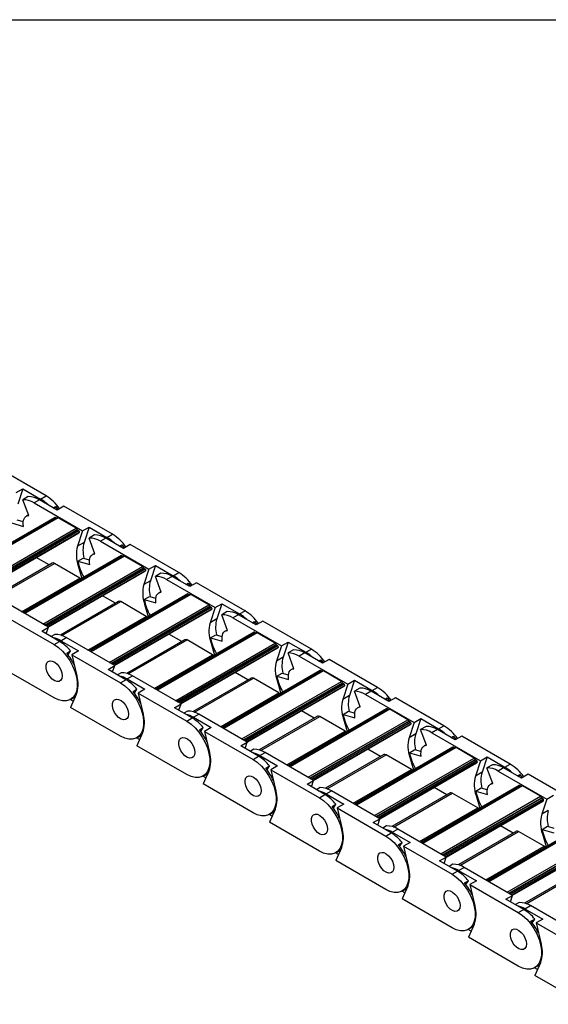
# Model space of a CAD drawing. Header units: millimetres. Extents: x 19 to 819, y 19 to 629.
# Tile 6 of 9: x 653 to 709, y 525 to 629. Entities that reach past the tile are written whole.
import ezdxf

# ---------------------------------------------------------------- set-up
doc = ezdxf.new("R2010")
doc.units = ezdxf.units.MM
doc.header["$LTSCALE"] = 3
doc.layers.add('TEXT', color=140, linetype='Continuous', lineweight=25)

msp = doc.modelspace()

# ---------------------------------------------------------------- linework, layer by layer
for p, q in [((656.245, 578.398), (651.124, 581.354)), ((653.093, 578.748), (653.793, 579.152)), ((653.793, 579.152), (653.259, 577.538)), ((653.793, 579.152), (655.673, 578.067)), ((654.356, 578.323), (653.784, 577.992)), ((654.409, 576.337), (653.784, 577.992)), ((655.545, 577.994), (654.973, 577.663)), ((654.973, 577.663), (660.094, 574.707)), ((657.425, 576.909), (655.545, 577.994)), ((655.673, 578.067), (656.245, 578.398)), ((657.005, 577.151), (657.24, 577.287)), ((657.24, 577.287), (657.112, 577.089)), ((657.24, 577.287), (657.498, 576.951)), ((658.125, 577.313), (657.425, 576.909)), ((663.246, 574.357), (658.125, 577.313)), ((657.193, 576.139), (646.796, 570.137)), ((646.822, 570.122), (657.238, 576.135)), ((657.443, 576.103), (646.953, 570.047)), ((657.518, 576.096), (646.996, 570.022)), ((653.175, 575.88), (653.828, 575.691)), ((654.387, 576.396), (654.155, 576.262)), ((657.368, 576.06), (657.238, 576.135)), ((659.427, 574.993), (657.518, 576.096)), ((648.906, 568.919), (659.427, 574.993)), ((649.083, 568.817), (659.529, 574.847)), ((659.57, 574.789), (649.154, 568.776)), ((659.708, 574.709), (649.292, 568.696)), ((659.767, 574.575), (649.438, 568.612)), ((652.602, 575.549), (653.847, 575.189)), ((660.094, 574.707), (659.559, 573.093)), ((659.708, 574.709), (659.57, 574.789)), ((660.094, 574.707), (660.794, 575.111)), ((660.794, 575.111), (660.259, 573.497)), ((660.794, 575.111), (662.673, 574.026)), ((649.477, 568.59), (659.695, 574.489)), ((660.259, 573.497), (659.559, 573.093)), ((661.357, 574.282), (660.784, 573.951)), ((661.409, 572.296), (660.784, 573.951)), ((662.546, 573.953), (661.973, 573.622)), ((661.973, 573.622), (667.094, 570.666)), ((664.425, 572.868), (662.546, 573.953)), ((662.673, 574.026), (663.246, 574.357)), ((664.005, 573.11), (664.24, 573.245)), ((664.24, 573.245), (664.113, 573.048)), ((664.24, 573.245), (664.498, 572.91)), ((665.125, 573.272), (664.425, 572.868)), ((670.246, 570.315), (665.125, 573.272)), ((664.193, 572.098), (653.796, 566.096)), ((653.823, 566.081), (664.238, 572.094)), ((664.444, 572.062), (653.953, 566.006)), ((664.519, 572.054), (653.997, 565.98)), ((656.559, 571.113), (655.204, 571.896)), ((659.602, 571.508), (660.175, 571.839)), ((659.602, 571.508), (660.848, 571.148)), ((660.175, 571.839), (660.828, 571.65)), ((661.387, 572.355), (661.156, 572.221)), ((664.369, 572.019), (664.238, 572.094)), ((666.428, 570.952), (664.519, 572.054)), ((656.901, 571.31), (650.754, 567.762)), ((650.923, 567.708), (657.126, 571.288)), ((655.906, 564.878), (666.428, 570.952)), ((656.083, 564.776), (666.529, 570.806)), ((666.57, 570.748), (656.154, 564.735)), ((666.708, 570.668), (656.292, 564.655)), ((666.767, 570.534), (656.438, 564.571)), ((656.477, 564.548), (666.695, 570.447)), ((659.82, 569.733), (657.126, 571.288)), ((659.631, 571.037), (659.704, 571.079)), ((659.631, 571.037), (660.03, 569.695)), ((667.094, 570.666), (666.56, 569.052)), ((666.708, 570.668), (666.57, 570.748)), ((667.094, 570.666), (667.794, 571.07)), ((667.794, 571.07), (667.26, 569.456)), ((667.794, 571.07), (669.673, 569.985)), ((653.658, 566.176), (659.82, 569.733)), ((667.26, 569.456), (666.56, 569.052)), ((668.357, 570.24), (667.784, 569.91)), ((668.41, 568.255), (667.784, 569.91)), ((669.546, 569.911), (668.973, 569.581)), ((668.973, 569.581), (674.094, 566.624)), ((671.425, 568.827), (669.546, 569.911)), ((669.673, 569.985), (670.246, 570.315)), ((668.388, 568.313), (668.156, 568.18)), ((671.006, 569.069), (671.24, 569.204)), ((671.24, 569.204), (671.113, 569.007)), ((671.24, 569.204), (671.498, 568.869)), ((672.125, 569.231), (671.425, 568.827)), ((677.246, 566.274), (672.125, 569.231)), ((656.488, 564.542), (651.366, 567.499)), ((663.901, 567.269), (657.755, 563.721)), ((657.924, 563.666), (664.126, 567.247)), ((671.194, 568.057), (660.797, 562.055)), ((660.823, 562.04), (671.239, 568.052)), ((671.444, 568.021), (660.953, 561.964)), ((671.519, 568.013), (660.997, 561.939)), ((663.559, 567.072), (662.204, 567.854)), ((666.82, 565.692), (664.126, 567.247)), ((666.603, 567.467), (667.176, 567.797)), ((666.603, 567.467), (667.848, 567.106)), ((667.176, 567.797), (667.828, 567.609)), ((671.369, 567.977), (671.239, 568.052)), ((673.428, 566.911), (671.519, 568.013)), ((662.906, 560.837), (673.428, 566.911)), ((663.084, 560.735), (673.53, 566.765)), ((673.57, 566.706), (663.155, 560.694)), ((673.708, 566.627), (663.293, 560.614)), ((673.768, 566.493), (663.439, 560.53)), ((663.477, 560.507), (673.696, 566.406)), ((666.631, 566.995), (666.705, 567.038)), ((666.631, 566.995), (667.03, 565.653)), ((674.094, 566.624), (673.56, 565.011)), ((673.708, 566.627), (673.57, 566.706)), ((674.094, 566.624), (674.795, 567.028)), ((674.795, 567.028), (674.26, 565.415)), ((674.795, 567.028), (676.674, 565.944)), ((676.674, 565.944), (677.246, 566.274)), ((651.973, 565.679), (657.094, 562.723)), ((660.658, 562.135), (666.82, 565.692)), ((674.26, 565.415), (673.56, 565.011)), ((675.357, 566.199), (674.785, 565.869)), ((675.41, 564.213), (674.785, 565.869)), ((676.546, 565.87), (675.974, 565.539)), ((675.974, 565.539), (681.095, 562.583)), ((678.426, 564.785), (676.546, 565.87)), ((679.126, 565.189), (678.426, 564.785)), ((684.247, 562.233), (679.126, 565.189)), ((655.788, 564.138), (656.488, 564.542)), ((657.667, 563.054), (655.788, 564.138)), ((656.263, 563.864), (656.488, 564.542)), ((675.388, 564.272), (675.156, 564.138)), ((678.006, 565.027), (678.241, 565.163)), ((678.241, 565.163), (678.113, 564.966)), ((678.241, 565.163), (678.499, 564.827)), ((657.178, 563.787), (656.787, 563.561)), ((657.794, 563.127), (658.367, 563.458)), ((657.794, 563.127), (659.673, 562.042)), ((663.488, 560.501), (658.367, 563.458)), ((670.901, 563.228), (664.755, 559.68)), ((664.924, 559.625), (671.126, 563.206)), ((678.194, 564.016), (667.797, 558.014)), ((667.823, 557.998), (678.239, 564.011)), ((678.444, 563.979), (667.954, 557.923)), ((678.519, 563.972), (667.998, 557.898)), ((670.56, 563.031), (669.204, 563.813)), ((673.821, 561.65), (671.126, 563.206)), ((673.603, 563.426), (674.176, 563.756)), ((673.603, 563.426), (674.848, 563.065)), ((674.176, 563.756), (674.829, 563.567)), ((678.369, 563.936), (678.239, 564.011)), ((680.428, 562.87), (678.519, 563.972)), ((657.094, 562.723), (657.667, 563.054)), ((669.907, 556.796), (680.428, 562.87)), ((670.084, 556.693), (680.53, 562.724)), ((680.571, 562.665), (670.155, 556.652)), ((680.709, 562.586), (670.293, 556.573)), ((680.768, 562.451), (670.439, 556.489)), ((670.478, 556.466), (680.696, 562.365)), ((673.632, 562.954), (673.705, 562.997)), ((673.632, 562.954), (674.03, 561.612)), ((681.095, 562.583), (680.56, 560.969)), ((680.709, 562.586), (680.571, 562.665)), ((681.095, 562.583), (681.795, 562.987)), ((681.795, 562.987), (681.26, 561.374)), ((682.358, 562.158), (681.785, 561.827)), ((681.795, 562.987), (683.674, 561.902)), ((683.674, 561.902), (684.247, 562.233)), ((658.428, 561.807), (658.831, 562.04)), ((658.567, 561.632), (658.831, 562.04)), ((659.673, 562.042), (658.973, 561.638)), ((658.973, 561.638), (664.094, 558.682)), ((658.973, 561.638), (659.508, 559.407)), ((667.659, 558.093), (673.821, 561.65)), ((681.26, 561.374), (680.56, 560.969)), ((682.411, 560.172), (681.785, 561.827)), ((683.547, 561.829), (682.974, 561.498)), ((682.974, 561.498), (688.095, 558.542)), ((685.426, 560.744), (683.547, 561.829)), ((685.007, 560.986), (685.241, 561.122)), ((685.241, 561.122), (685.114, 560.924)), ((685.241, 561.122), (685.499, 560.786)), ((686.126, 561.148), (685.426, 560.744)), ((691.247, 558.192), (686.126, 561.148)), ((657.094, 557.089), (651.827, 560.129)), ((662.788, 560.097), (663.488, 560.501)), ((664.667, 559.012), (662.788, 560.097)), ((663.263, 559.823), (663.488, 560.501)), ((685.194, 559.974), (674.797, 553.972)), ((682.388, 560.231), (682.157, 560.097)), ((664.178, 559.746), (663.787, 559.52)), ((664.094, 558.682), (664.667, 559.012)), ((664.794, 559.086), (665.367, 559.416)), ((664.794, 559.086), (666.674, 558.001)), ((670.488, 556.46), (665.367, 559.416)), ((677.902, 559.187), (671.755, 555.638)), ((671.925, 555.584), (678.127, 559.165)), ((674.824, 553.957), (685.239, 559.97)), ((685.445, 559.938), (674.954, 553.882)), ((685.52, 559.931), (674.998, 553.857)), ((677.56, 558.99), (676.205, 559.772)), ((680.821, 557.609), (678.127, 559.165)), ((680.604, 559.384), (681.176, 559.715)), ((680.604, 559.384), (681.849, 559.024)), ((680.632, 558.913), (680.705, 558.955)), ((681.176, 559.715), (681.829, 559.526)), ((685.37, 559.895), (685.239, 559.97)), ((687.429, 558.829), (685.52, 559.931)), ((688.095, 558.542), (688.795, 558.946)), ((688.795, 558.946), (688.261, 557.332)), ((688.795, 558.946), (690.674, 557.861)), ((665.428, 557.766), (665.831, 557.999)), ((665.568, 557.591), (665.831, 557.999)), ((666.674, 558.001), (665.973, 557.597)), ((676.907, 552.755), (687.429, 558.829)), ((677.084, 552.652), (687.53, 558.682)), ((687.571, 558.624), (677.155, 552.611)), ((687.709, 558.544), (677.293, 552.532)), ((687.768, 558.41), (677.439, 552.447)), ((677.478, 552.425), (687.696, 558.324)), ((680.632, 558.913), (681.031, 557.571)), ((688.095, 558.542), (687.561, 556.928)), ((687.709, 558.544), (687.571, 558.624)), ((689.358, 558.117), (688.785, 557.786)), ((690.674, 557.861), (691.247, 558.192)), ((659.117, 556.729), (658.804, 556.91)), ((658.819, 556.918), (659.338, 557.218)), ((659.436, 557.434), (658.827, 556.088)), ((665.973, 557.597), (671.095, 554.64)), ((665.973, 557.597), (666.508, 555.366)), ((674.659, 554.052), (680.821, 557.609)), ((688.261, 557.332), (687.561, 556.928)), ((689.411, 556.131), (688.785, 557.786)), ((690.547, 557.788), (689.974, 557.457)), ((689.974, 557.457), (695.096, 554.501)), ((692.426, 556.703), (690.547, 557.788)), ((692.007, 556.945), (692.242, 557.08)), ((692.242, 557.08), (692.114, 556.883)), ((692.242, 557.08), (692.499, 556.745)), ((693.126, 557.107), (692.426, 556.703)), ((698.248, 554.151), (693.126, 557.107)), ((664.094, 553.048), (658.827, 556.088)), ((669.788, 556.056), (670.488, 556.46)), ((671.667, 554.971), (669.788, 556.056)), ((670.264, 555.782), (670.488, 556.46)), ((692.195, 555.933), (681.798, 549.931)), ((681.824, 549.916), (692.24, 555.929)), ((692.445, 555.897), (681.954, 549.841)), ((692.52, 555.89), (681.998, 549.815)), ((689.389, 556.19), (689.157, 556.056)), ((692.37, 555.854), (692.24, 555.929)), ((694.429, 554.787), (692.52, 555.89)), ((671.178, 555.704), (670.788, 555.479)), ((671.095, 554.64), (671.667, 554.971)), ((671.795, 555.045), (672.367, 555.375)), ((671.795, 555.045), (673.674, 553.96)), ((677.489, 552.419), (672.367, 555.375)), ((684.902, 555.146), (678.756, 551.597)), ((678.925, 551.543), (685.127, 555.123)), ((684.56, 554.948), (683.205, 555.731)), ((683.907, 548.713), (694.429, 554.787)), ((687.821, 553.568), (685.127, 555.123)), ((687.604, 555.343), (688.177, 555.674)), ((687.604, 555.343), (688.849, 554.983)), ((687.632, 554.872), (687.706, 554.914)), ((687.632, 554.872), (688.031, 553.53)), ((688.177, 555.674), (688.829, 555.485)), ((695.096, 554.501), (695.796, 554.905)), ((695.796, 554.905), (695.261, 553.291)), ((695.796, 554.905), (697.675, 553.82)), ((672.428, 553.725), (672.831, 553.958)), ((672.568, 553.55), (672.831, 553.958)), ((673.674, 553.96), (672.974, 553.556)), ((684.085, 548.611), (694.531, 554.641)), ((694.571, 554.583), (684.156, 548.57)), ((694.709, 554.503), (684.294, 548.49)), ((694.769, 554.369), (684.44, 548.406)), ((684.479, 548.384), (694.697, 554.282)), ((695.096, 554.501), (694.561, 552.887)), ((694.709, 554.503), (694.571, 554.583)), ((696.358, 554.076), (695.786, 553.745)), ((696.411, 552.09), (695.786, 553.745)), ((697.548, 553.746), (696.975, 553.416)), ((699.427, 552.662), (697.548, 553.746)), ((697.675, 553.82), (698.248, 554.151)), ((666.118, 552.688), (665.805, 552.868)), ((665.819, 552.877), (666.339, 553.177)), ((666.436, 553.392), (665.828, 552.047)), ((672.974, 553.556), (678.095, 550.599)), ((672.974, 553.556), (673.508, 551.325)), ((681.66, 550.011), (687.821, 553.568)), ((695.261, 553.291), (694.561, 552.887)), ((696.975, 553.416), (702.096, 550.459)), ((699.007, 552.904), (699.242, 553.039)), ((699.242, 553.039), (699.114, 552.842)), ((699.242, 553.039), (699.5, 552.704)), ((700.127, 553.066), (699.427, 552.662)), ((705.248, 550.109), (700.127, 553.066)), ((671.095, 549.006), (665.828, 552.047)), ((676.789, 552.015), (677.489, 552.419)), ((678.668, 550.93), (676.789, 552.015)), ((677.264, 551.74), (677.489, 552.419)), ((678.179, 551.663), (677.788, 551.438)), ((699.195, 551.892), (688.798, 545.89)), ((688.824, 545.875), (699.24, 551.888)), ((699.445, 551.856), (688.955, 545.8)), ((699.52, 551.848), (688.999, 545.774)), ((691.561, 550.907), (690.205, 551.69)), ((696.389, 552.149), (696.157, 552.015)), ((699.37, 551.812), (699.24, 551.888)), ((701.43, 550.746), (699.52, 551.848)), ((678.095, 550.599), (678.668, 550.93)), ((678.795, 551.003), (679.368, 551.334)), ((678.795, 551.003), (680.674, 549.918)), ((684.489, 548.378), (679.368, 551.334)), ((691.903, 551.104), (685.756, 547.556)), ((685.925, 547.502), (692.128, 551.082)), ((690.908, 544.672), (701.43, 550.746)), ((694.822, 549.527), (692.128, 551.082)), ((694.604, 551.302), (695.177, 551.633)), ((694.604, 551.302), (695.85, 550.942)), ((694.633, 550.831), (694.706, 550.873)), ((694.633, 550.831), (695.032, 549.488)), ((695.177, 551.633), (695.83, 551.444)), ((702.096, 550.459), (702.796, 550.864)), ((702.796, 550.864), (702.262, 549.25)), ((702.796, 550.864), (704.675, 549.779)), ((679.429, 549.684), (679.832, 549.916)), ((679.568, 549.508), (679.832, 549.916)), ((680.674, 549.918), (679.974, 549.514)), ((691.085, 544.57), (701.531, 550.6)), ((701.572, 550.542), (691.156, 544.529)), ((701.71, 550.462), (691.294, 544.449)), ((701.769, 550.328), (691.44, 544.365)), ((691.479, 544.342), (701.697, 550.241)), ((702.096, 550.459), (701.561, 548.846)), ((701.71, 550.462), (701.572, 550.542)), ((703.359, 550.034), (702.786, 549.704)), ((703.412, 548.049), (702.786, 549.704)), ((704.548, 549.705), (703.975, 549.375)), ((706.427, 548.62), (704.548, 549.705)), ((704.675, 549.779), (705.248, 550.109)), ((673.118, 548.647), (672.805, 548.827)), ((672.82, 548.835), (673.339, 549.135)), ((673.437, 549.351), (672.828, 548.006)), ((679.974, 549.514), (685.095, 546.558)), ((679.974, 549.514), (680.509, 547.284)), ((688.66, 545.97), (694.822, 549.527)), ((702.262, 549.25), (701.561, 548.846)), ((703.975, 549.375), (709.096, 546.418)), ((706.008, 548.863), (706.242, 548.998)), ((706.242, 548.998), (706.115, 548.801)), ((706.242, 548.998), (706.5, 548.663)), ((707.127, 549.025), (706.427, 548.62)), ((712.248, 546.068), (707.127, 549.025)), ((678.095, 544.965), (672.828, 548.006)), ((683.789, 547.973), (684.489, 548.378)), ((685.668, 546.889), (683.789, 547.973)), ((684.264, 547.699), (684.489, 548.378)), ((685.179, 547.622), (684.789, 547.396)), ((706.196, 547.851), (695.798, 541.849)), ((695.825, 541.834), (706.241, 547.846)), ((706.446, 547.814), (695.955, 541.758)), ((706.521, 547.807), (695.999, 541.733)), ((698.561, 546.866), (697.206, 547.648)), ((701.605, 547.261), (702.177, 547.591)), ((702.177, 547.591), (702.83, 547.402)), ((703.389, 548.107), (703.158, 547.974)), ((706.371, 547.771), (706.241, 547.846)), ((708.43, 546.705), (706.521, 547.807)), ((685.095, 546.558), (685.668, 546.889)), ((685.795, 546.962), (686.368, 547.293)), ((685.795, 546.962), (687.675, 545.877)), ((691.489, 544.336), (686.368, 547.293)), ((698.903, 547.063), (692.756, 543.515)), ((692.926, 543.46), (699.128, 547.041)), ((697.908, 540.631), (708.43, 546.705)), ((698.086, 540.528), (708.532, 546.559)), ((708.572, 546.5), (698.157, 540.487)), ((701.822, 545.486), (699.128, 547.041)), ((701.605, 547.261), (702.85, 546.9)), ((701.633, 546.789), (701.706, 546.832)), ((701.633, 546.789), (702.032, 545.447)), ((708.71, 546.421), (708.572, 546.5)), ((709.096, 546.418), (709.796, 546.822)), ((686.429, 545.643), (686.832, 545.875)), ((686.569, 545.467), (686.832, 545.875)), ((687.675, 545.877), (686.975, 545.473)), ((686.975, 545.473), (692.096, 542.517)), ((686.975, 545.473), (687.509, 543.242)), ((695.66, 541.929), (701.822, 545.486)), ((708.71, 546.421), (698.294, 540.408)), ((708.769, 546.287), (698.44, 540.324)), ((698.479, 540.301), (708.697, 546.2)), ((709.096, 546.418), (708.562, 544.805)), ((680.118, 544.605), (679.805, 544.786)), ((679.82, 544.794), (680.339, 545.094)), ((680.437, 545.31), (679.828, 543.964)), ((709.262, 545.209), (708.562, 544.805)), ((685.095, 540.924), (679.828, 543.964)), ((690.789, 543.932), (691.489, 544.336)), ((692.668, 542.847), (690.789, 543.932)), ((691.265, 543.658), (691.489, 544.336)), ((692.179, 543.581), (691.789, 543.355)), ((713.196, 543.81), (702.799, 537.808)), ((702.825, 537.792), (713.241, 543.805)), ((713.446, 543.773), (702.955, 537.717)), ((713.521, 543.766), (702.999, 537.692)), ((705.562, 542.825), (704.206, 543.607)), ((708.605, 543.219), (709.178, 543.55)), ((709.178, 543.55), (709.83, 543.361)), ((692.096, 542.517), (692.668, 542.847)), ((692.796, 542.921), (693.369, 543.252)), ((692.796, 542.921), (694.675, 541.836)), ((698.49, 540.295), (693.369, 543.252)), ((705.903, 543.022), (699.757, 539.474)), ((699.926, 539.419), (706.128, 543)), ((704.909, 536.59), (715.43, 542.664)), ((705.086, 536.487), (715.532, 542.518)), ((715.573, 542.459), (705.157, 536.446)), ((715.71, 542.379), (705.295, 536.367)), ((708.822, 541.444), (706.128, 543)), ((708.605, 543.219), (709.85, 542.859)), ((708.633, 542.748), (708.707, 542.79)), ((708.633, 542.748), (709.032, 541.406)), ((693.429, 541.601), (693.833, 541.834)), ((693.569, 541.426), (693.833, 541.834)), ((694.675, 541.836), (693.975, 541.432)), ((693.975, 541.432), (699.096, 538.476)), ((693.975, 541.432), (694.509, 539.201)), ((702.661, 537.887), (708.822, 541.444)), ((715.77, 542.245), (705.441, 536.282)), ((705.48, 536.26), (715.698, 542.159)), ((687.119, 540.564), (686.806, 540.745)), ((686.82, 540.753), (687.34, 541.053)), ((687.437, 541.269), (686.829, 539.923)), ((697.79, 539.891), (698.49, 540.295)), ((698.265, 539.617), (698.49, 540.295)), ((692.096, 536.883), (686.829, 539.923)), ((699.669, 538.806), (697.79, 539.891)), ((699.18, 539.539), (698.789, 539.314)), ((699.796, 538.88), (700.369, 539.21)), ((705.49, 536.254), (700.369, 539.21)), ((699.096, 538.476), (699.669, 538.806)), ((699.796, 538.88), (701.675, 537.795)), ((712.904, 538.981), (706.757, 535.432)), ((706.926, 535.378), (713.129, 538.958)), ((694.438, 537.227), (693.829, 535.882)), ((700.43, 537.56), (700.833, 537.793)), ((700.57, 537.385), (700.833, 537.793)), ((701.675, 537.795), (700.975, 537.391)), ((700.975, 537.391), (706.096, 534.434)), ((700.975, 537.391), (701.51, 535.16)), ((694.119, 536.523), (693.806, 536.704)), ((693.821, 536.712), (694.34, 537.012)), ((704.79, 535.85), (705.49, 536.254)), ((705.265, 535.575), (705.49, 536.254)), ((699.096, 532.841), (693.829, 535.882)), ((706.669, 534.765), (704.79, 535.85)), ((706.18, 535.498), (705.79, 535.273)), ((706.796, 534.838), (707.369, 535.169)), ((712.49, 532.213), (707.369, 535.169)), ((706.096, 534.434), (706.669, 534.765)), ((706.796, 534.838), (708.676, 533.754)), ((700.821, 532.671), (701.341, 532.971)), ((701.438, 533.186), (700.829, 531.841)), ((707.43, 533.519), (707.833, 533.752)), ((707.57, 533.344), (707.833, 533.752)), ((708.676, 533.754), (707.976, 533.349)), ((707.976, 533.349), (713.097, 530.393)), ((707.976, 533.349), (708.51, 531.119)), ((701.119, 532.482), (700.806, 532.662)), ((706.096, 528.8), (700.829, 531.841)), ((707.821, 528.629), (708.341, 528.929)), ((708.438, 529.145), (707.83, 527.8)), ((708.12, 528.44), (707.807, 528.621)), ((713.097, 524.759), (707.83, 527.8))]:
    msp.add_line(p, q)
at = {"flags": 128}
for points in [[(653.847, 575.189), (653.819, 575.418), (653.821, 575.633), (653.853, 575.827), (653.915, 575.995), (654.003, 576.133), (654.118, 576.238), (654.254, 576.307), (654.409, 576.337)], [(660.848, 571.148), (660.82, 571.377), (660.822, 571.591), (660.854, 571.785), (660.915, 571.954), (661.004, 572.092), (661.118, 572.197), (661.254, 572.265), (661.409, 572.296)], [(659.936, 569.64), (659.882, 569.69), (659.82, 569.733)], [(667.848, 567.106), (667.82, 567.336), (667.822, 567.55), (667.854, 567.744), (667.915, 567.913), (668.004, 568.051), (668.118, 568.156), (668.255, 568.224), (668.41, 568.255)], [(666.936, 565.599), (666.882, 565.649), (666.82, 565.692)], [(674.848, 563.065), (674.82, 563.295), (674.822, 563.509), (674.854, 563.703), (674.916, 563.871), (675.004, 564.01), (675.119, 564.115), (675.255, 564.183), (675.41, 564.213)], [(657.094, 562.723), (657.542, 562.416), (657.975, 562.024), (658.378, 561.56), (658.737, 561.039), (659.041, 560.48), (659.278, 559.901), (659.44, 559.322), (659.523, 558.763), (659.523, 558.244), (659.44, 557.78), (659.278, 557.389), (659.041, 557.084), (658.737, 556.875), (658.378, 556.769), (657.975, 556.77), (657.542, 556.878), (657.094, 557.089)], [(673.937, 561.558), (673.883, 561.608), (673.821, 561.65)], [(657.942, 559.416), (657.905, 559.149), (657.795, 558.949), (657.623, 558.834), (657.404, 558.815), (657.157, 558.892), (656.905, 559.06), (656.67, 559.302), (656.472, 559.598), (656.329, 559.922), (656.255, 560.244), (656.255, 560.536), (656.329, 560.772), (656.472, 560.931), (656.67, 560.999), (656.905, 560.97), (657.157, 560.846), (657.404, 560.639), (657.623, 560.366), (657.795, 560.053), (657.905, 559.727), (657.942, 559.416)], [(657.942, 559.416), (657.905, 559.149), (657.795, 558.949), (657.623, 558.834), (657.404, 558.815), (657.157, 558.892), (656.905, 559.06), (656.67, 559.302), (656.472, 559.598), (656.329, 559.922), (656.255, 560.244), (656.255, 560.536), (656.329, 560.772), (656.472, 560.931), (656.67, 560.999), (656.905, 560.97), (657.157, 560.846), (657.404, 560.639), (657.623, 560.366), (657.795, 560.053), (657.905, 559.727), (657.942, 559.416)], [(681.849, 559.024), (681.821, 559.253), (681.823, 559.468), (681.855, 559.662), (681.916, 559.83), (682.005, 559.969), (682.119, 560.073), (682.255, 560.142), (682.411, 560.172)], [(664.094, 558.682), (664.543, 558.375), (664.976, 557.983), (665.379, 557.518), (665.738, 556.998), (666.041, 556.438), (666.278, 555.86), (666.441, 555.281), (666.523, 554.722), (666.523, 554.202), (666.441, 553.739), (666.278, 553.348), (666.041, 553.043), (665.738, 552.834), (665.379, 552.728), (664.976, 552.729), (664.543, 552.837), (664.094, 553.048)], [(664.943, 555.375), (664.905, 555.108), (664.795, 554.908), (664.623, 554.793), (664.404, 554.773), (664.158, 554.851), (663.905, 555.018), (663.67, 555.261), (663.472, 555.557), (663.33, 555.881), (663.255, 556.203), (663.255, 556.495), (663.33, 556.731), (663.472, 556.89), (663.67, 556.958), (663.905, 556.929), (664.158, 556.805), (664.404, 556.598), (664.623, 556.325), (664.795, 556.012), (664.905, 555.685), (664.943, 555.375)], [(664.943, 555.375), (664.905, 555.108), (664.795, 554.908), (664.623, 554.793), (664.404, 554.773), (664.158, 554.851), (663.905, 555.018), (663.67, 555.261), (663.472, 555.557), (663.33, 555.881), (663.255, 556.203), (663.255, 556.495), (663.33, 556.731), (663.472, 556.89), (663.67, 556.958), (663.905, 556.929), (664.158, 556.805), (664.404, 556.598), (664.623, 556.325), (664.795, 556.012), (664.905, 555.685), (664.943, 555.375)], [(680.937, 557.517), (680.883, 557.566), (680.821, 557.609)], [(688.849, 554.983), (688.821, 555.212), (688.823, 555.427), (688.855, 555.621), (688.916, 555.789), (689.005, 555.927), (689.119, 556.032), (689.256, 556.101), (689.411, 556.131)], [(671.095, 554.64), (671.543, 554.334), (671.976, 553.941), (672.379, 553.477), (672.738, 552.956), (673.041, 552.397), (673.278, 551.818), (673.441, 551.24), (673.524, 550.681), (673.524, 550.161), (673.441, 549.698), (673.278, 549.307), (673.041, 549.002), (672.738, 548.793), (672.379, 548.687), (671.976, 548.688), (671.543, 548.795), (671.095, 549.006)], [(671.943, 551.334), (671.905, 551.066), (671.796, 550.867), (671.624, 550.752), (671.405, 550.732), (671.158, 550.81), (670.906, 550.977), (670.67, 551.22), (670.473, 551.516), (670.33, 551.84), (670.256, 552.162), (670.256, 552.454), (670.33, 552.69), (670.473, 552.849), (670.67, 552.917), (670.906, 552.888), (671.158, 552.764), (671.405, 552.557), (671.624, 552.284), (671.796, 551.971), (671.905, 551.644), (671.943, 551.334)], [(671.943, 551.334), (671.905, 551.066), (671.796, 550.867), (671.624, 550.752), (671.405, 550.732), (671.158, 550.81), (670.906, 550.977), (670.67, 551.22), (670.473, 551.516), (670.33, 551.84), (670.256, 552.162), (670.256, 552.454), (670.33, 552.69), (670.473, 552.849), (670.67, 552.917), (670.906, 552.888), (671.158, 552.764), (671.405, 552.557), (671.624, 552.284), (671.796, 551.971), (671.905, 551.644), (671.943, 551.334)], [(687.937, 553.476), (687.883, 553.525), (687.821, 553.568)], [(695.85, 550.942), (695.821, 551.171), (695.823, 551.385), (695.856, 551.579), (695.917, 551.748), (696.006, 551.886), (696.12, 551.991), (696.256, 552.059), (696.411, 552.09)], [(678.095, 550.599), (678.543, 550.292), (678.976, 549.9), (679.379, 549.436), (679.738, 548.915), (680.042, 548.356), (680.279, 547.777), (680.441, 547.199), (680.524, 546.64), (680.524, 546.12), (680.441, 545.657), (680.279, 545.266), (680.042, 544.961), (679.738, 544.752), (679.379, 544.646), (678.976, 544.647), (678.543, 544.754), (678.095, 544.965)], [(678.944, 547.292), (678.906, 547.025), (678.796, 546.825), (678.624, 546.711), (678.405, 546.691), (678.158, 546.768), (677.906, 546.936), (677.671, 547.178), (677.473, 547.475), (677.331, 547.798), (677.256, 548.12), (677.256, 548.413), (677.331, 548.649), (677.473, 548.808), (677.671, 548.876), (677.906, 548.846), (678.158, 548.723), (678.405, 548.515), (678.624, 548.243), (678.796, 547.929), (678.906, 547.603), (678.944, 547.292)], [(678.944, 547.292), (678.906, 547.025), (678.796, 546.825), (678.624, 546.711), (678.405, 546.691), (678.158, 546.768), (677.906, 546.936), (677.671, 547.178), (677.473, 547.475), (677.331, 547.798), (677.256, 548.12), (677.256, 548.413), (677.331, 548.649), (677.473, 548.808), (677.671, 548.876), (677.906, 548.846), (678.158, 548.723), (678.405, 548.515), (678.624, 548.243), (678.796, 547.929), (678.906, 547.603), (678.944, 547.292)], [(694.938, 549.434), (694.884, 549.484), (694.822, 549.527)], [(702.85, 546.9), (702.822, 547.13), (702.824, 547.344), (702.856, 547.538), (702.917, 547.706), (703.006, 547.845), (703.12, 547.95), (703.256, 548.018), (703.412, 548.049)], [(685.095, 546.558), (685.544, 546.251), (685.977, 545.859), (686.38, 545.395), (686.739, 544.874), (687.042, 544.315), (687.279, 543.736), (687.442, 543.157), (687.524, 542.599), (687.524, 542.079), (687.442, 541.615), (687.279, 541.225), (687.042, 540.919), (686.739, 540.71), (686.38, 540.604), (685.977, 540.605), (685.544, 540.713), (685.095, 540.924)], [(701.938, 545.393), (701.884, 545.443), (701.822, 545.486)], [(685.944, 543.251), (685.906, 542.984), (685.796, 542.784), (685.624, 542.669), (685.405, 542.65), (685.159, 542.727), (684.907, 542.895), (684.671, 543.137), (684.473, 543.434), (684.331, 543.757), (684.256, 544.079), (684.256, 544.371), (684.331, 544.607), (684.473, 544.766), (684.671, 544.834), (684.907, 544.805), (685.159, 544.681), (685.405, 544.474), (685.624, 544.202), (685.796, 543.888), (685.906, 543.562), (685.944, 543.251)], [(685.944, 543.251), (685.906, 542.984), (685.796, 542.784), (685.624, 542.669), (685.405, 542.65), (685.159, 542.727), (684.907, 542.895), (684.671, 543.137), (684.473, 543.434), (684.331, 543.757), (684.256, 544.079), (684.256, 544.371), (684.331, 544.607), (684.473, 544.766), (684.671, 544.834), (684.907, 544.805), (685.159, 544.681), (685.405, 544.474), (685.624, 544.202), (685.796, 543.888), (685.906, 543.562), (685.944, 543.251)], [(692.096, 542.517), (692.544, 542.21), (692.977, 541.818), (693.38, 541.353), (693.739, 540.833), (694.042, 540.274), (694.279, 539.695), (694.442, 539.116), (694.525, 538.557), (694.525, 538.037), (694.442, 537.574), (694.279, 537.183), (694.042, 536.878), (693.739, 536.669), (693.38, 536.563), (692.977, 536.564), (692.544, 536.672), (692.096, 536.883)], [(708.939, 541.352), (708.884, 541.401), (708.822, 541.444)], [(692.944, 539.21), (692.907, 538.943), (692.797, 538.743), (692.625, 538.628), (692.406, 538.609), (692.159, 538.686), (691.907, 538.853), (691.671, 539.096), (691.474, 539.392), (691.331, 539.716), (691.257, 540.038), (691.257, 540.33), (691.331, 540.566), (691.474, 540.725), (691.671, 540.793), (691.907, 540.764), (692.159, 540.64), (692.406, 540.433), (692.625, 540.16), (692.797, 539.847), (692.907, 539.52), (692.944, 539.21)], [(692.944, 539.21), (692.907, 538.943), (692.797, 538.743), (692.625, 538.628), (692.406, 538.609), (692.159, 538.686), (691.907, 538.853), (691.671, 539.096), (691.474, 539.392), (691.331, 539.716), (691.257, 540.038), (691.257, 540.33), (691.331, 540.566), (691.474, 540.725), (691.671, 540.793), (691.907, 540.764), (692.159, 540.64), (692.406, 540.433), (692.625, 540.16), (692.797, 539.847), (692.907, 539.52), (692.944, 539.21)], [(699.096, 538.476), (699.544, 538.169), (699.977, 537.777), (700.38, 537.312), (700.74, 536.792), (701.043, 536.232), (701.28, 535.653), (701.442, 535.075), (701.525, 534.516), (701.525, 533.996), (701.442, 533.533), (701.28, 533.142), (701.043, 532.837), (700.74, 532.628), (700.38, 532.522), (699.977, 532.523), (699.544, 532.631), (699.096, 532.841)], [(699.945, 535.169), (699.907, 534.902), (699.797, 534.702), (699.625, 534.587), (699.406, 534.567), (699.159, 534.645), (698.907, 534.812), (698.672, 535.055), (698.474, 535.351), (698.332, 535.675), (698.257, 535.997), (698.257, 536.289), (698.332, 536.525), (698.474, 536.684), (698.672, 536.752), (698.907, 536.723), (699.159, 536.599), (699.406, 536.392), (699.625, 536.119), (699.797, 535.806), (699.907, 535.479), (699.945, 535.169)], [(699.945, 535.169), (699.907, 534.902), (699.797, 534.702), (699.625, 534.587), (699.406, 534.567), (699.159, 534.645), (698.907, 534.812), (698.672, 535.055), (698.474, 535.351), (698.332, 535.675), (698.257, 535.997), (698.257, 536.289), (698.332, 536.525), (698.474, 536.684), (698.672, 536.752), (698.907, 536.723), (699.159, 536.599), (699.406, 536.392), (699.625, 536.119), (699.797, 535.806), (699.907, 535.479), (699.945, 535.169)], [(706.096, 534.434), (706.545, 534.128), (706.978, 533.735), (707.381, 533.271), (707.74, 532.75), (708.043, 532.191), (708.28, 531.612), (708.443, 531.034), (708.526, 530.475), (708.526, 529.955), (708.443, 529.492), (708.28, 529.101), (708.043, 528.796), (707.74, 528.587), (707.381, 528.481), (706.978, 528.482), (706.545, 528.589), (706.096, 528.8)], [(706.945, 531.127), (706.907, 530.86), (706.798, 530.661), (706.625, 530.546), (706.406, 530.526), (706.16, 530.604), (705.908, 530.771), (705.672, 531.014), (705.474, 531.31), (705.332, 531.633), (705.257, 531.956), (705.257, 532.248), (705.332, 532.484), (705.474, 532.643), (705.672, 532.711), (705.908, 532.682), (706.16, 532.558), (706.406, 532.35), (706.625, 532.078), (706.798, 531.764), (706.907, 531.438), (706.945, 531.127)], [(706.945, 531.127), (706.907, 530.86), (706.798, 530.661), (706.625, 530.546), (706.406, 530.526), (706.16, 530.604), (705.908, 530.771), (705.672, 531.014), (705.474, 531.31), (705.332, 531.633), (705.257, 531.956), (705.257, 532.248), (705.332, 532.484), (705.474, 532.643), (705.672, 532.711), (705.908, 532.682), (706.16, 532.558), (706.406, 532.35), (706.625, 532.078), (706.798, 531.764), (706.907, 531.438), (706.945, 531.127)]]:
    msp.add_lwpolyline(points, dxfattribs=at)
for centre, radius, start, end in [((653.831, 575.85), 2.142, 57.79255, 91.26245), ((654.404, 576.181), 2.142, 57.79255, 91.26245), ((653.597, 574.554), 4.081, 45.64397, 59.4327), ((653.743, 574.337), 4.77, 34.65565, 58.36539), ((657.212, 576.1), 0.0436, 53.13376, 115.55578), ((657.474, 576.035), 0.0745, 53.97344, 114.71611), ((659.3, 574.796), 0.235, 12.55799, 57.07241), ((659.621, 574.868), 0.094, 192.55799, 237.07241), ((659.606, 574.636), 0.172, 301.1243, 339.30968), ((659.644, 574.601), 0.126, 348.30967, 59.4783), ((663.492, 572.609), 3.352, 164.64092, 193.584), ((660.831, 571.809), 2.142, 57.79255, 91.26245), ((661.404, 572.14), 2.142, 57.79255, 91.26245), ((660.598, 570.512), 4.081, 45.64397, 59.4327), ((660.744, 570.295), 4.77, 34.65565, 58.36539), ((662.971, 572.182), 3.531, 165.05346, 198.93544), ((665.01, 572.59), 5.515, 191.31629, 210.18095), ((664.212, 572.059), 0.0436, 53.13376, 115.55578), ((664.475, 571.994), 0.0745, 53.97344, 114.71611), ((656.994, 571.104), 0.226, 54.38242, 114.30712), ((666.3, 570.755), 0.235, 12.55799, 57.07241), ((666.621, 570.827), 0.094, 192.55799, 237.07241), ((666.606, 570.595), 0.172, 301.1243, 339.30968), ((666.644, 570.559), 0.126, 348.30967, 59.4783), ((670.492, 568.568), 3.352, 164.64092, 193.584), ((667.831, 567.768), 2.142, 57.79255, 91.26245), ((668.404, 568.099), 2.142, 57.79255, 91.26245), ((667.598, 566.471), 4.081, 45.64397, 59.4327), ((667.744, 566.254), 4.77, 34.65565, 58.36539), ((669.971, 568.141), 3.531, 165.05346, 198.93544), ((663.994, 567.063), 0.226, 54.38242, 114.30712), ((672.011, 568.549), 5.515, 191.31629, 210.18095), ((671.213, 568.018), 0.0436, 53.13376, 115.55578), ((671.475, 567.953), 0.0745, 53.97344, 114.71611), ((673.3, 566.714), 0.235, 12.55799, 57.07241), ((673.621, 566.785), 0.094, 192.55799, 237.07241), ((673.607, 566.554), 0.172, 301.1243, 339.30968), ((673.644, 566.518), 0.126, 348.30967, 59.4783), ((674.745, 562.213), 4.77, 34.65565, 58.36539), ((677.493, 564.527), 3.352, 164.64092, 193.584), ((674.832, 563.727), 2.142, 57.79255, 91.26245), ((675.405, 564.057), 2.142, 57.79255, 91.26245), ((674.599, 562.43), 4.081, 45.64397, 59.4327), ((676.971, 564.1), 3.531, 165.05346, 198.93544), ((656.526, 561.013), 2.465, 59.0381, 78.51842), ((657.225, 561.645), 2.142, 57.79255, 91.26245), ((670.995, 563.022), 0.226, 54.38242, 114.30712), ((679.011, 564.508), 5.515, 191.31629, 210.18095), ((678.213, 563.976), 0.0436, 53.13376, 115.55578), ((678.475, 563.912), 0.0745, 53.97344, 114.71611), ((655.381, 559.253), 4.435, 38.93803, 58.9789), ((680.301, 562.673), 0.235, 12.55799, 57.07241), ((680.622, 562.744), 0.094, 192.55799, 237.07241), ((680.607, 562.512), 0.172, 301.1243, 339.30968), ((680.645, 562.477), 0.126, 348.30967, 59.4783), ((682.405, 560.016), 2.142, 57.79255, 91.26245), ((681.745, 558.172), 4.77, 34.65565, 58.36539), ((653.879, 558.048), 5.901, 24.58699, 39.56965), ((684.493, 560.486), 3.352, 164.64092, 193.584), ((681.832, 559.686), 2.142, 57.79255, 91.26245), ((681.599, 558.389), 4.081, 45.64397, 59.4327), ((683.972, 560.059), 3.531, 165.05346, 198.93544), ((685.213, 559.935), 0.0436, 53.13376, 115.55578), ((656.5, 558.528), 3.133, 339.55071, 16.29343), ((663.526, 556.972), 2.465, 59.0381, 78.51842), ((664.225, 557.604), 2.142, 57.79255, 91.26245), ((662.382, 555.212), 4.435, 38.93803, 58.9789), ((677.995, 558.981), 0.226, 54.38242, 114.30712), ((686.012, 560.467), 5.515, 191.31629, 210.18095), ((685.476, 559.87), 0.0745, 53.97344, 114.71611), ((687.301, 558.631), 0.235, 12.55799, 57.07241), ((687.622, 558.703), 0.094, 192.55799, 237.07241), ((687.607, 558.471), 0.172, 301.1243, 339.30968), ((687.645, 558.436), 0.126, 348.30967, 59.4783), ((689.405, 555.975), 2.142, 57.79255, 91.26245), ((688.745, 554.13), 4.77, 34.65565, 58.36539), ((660.879, 554.007), 5.901, 24.83547, 39.5695), ((690.972, 556.018), 3.531, 165.05346, 198.93544), ((691.494, 556.444), 3.352, 164.64092, 193.584), ((688.833, 555.644), 2.142, 57.79255, 91.26245), ((688.599, 554.348), 4.081, 45.64397, 59.4327), ((692.214, 555.894), 0.0436, 53.13376, 115.55578), ((692.476, 555.829), 0.0745, 53.97344, 114.71611), ((663.5, 554.487), 3.133, 339.55071, 16.29343), ((670.526, 552.93), 2.465, 59.0381, 78.51842), ((671.226, 553.562), 2.142, 57.79255, 91.26245), ((669.382, 551.17), 4.435, 38.93803, 58.9789), ((684.995, 554.939), 0.226, 54.38242, 114.30712), ((693.012, 556.425), 5.515, 191.31629, 210.18095), ((694.301, 554.59), 0.235, 12.55799, 57.07241), ((694.623, 554.662), 0.094, 192.55799, 237.07241), ((694.608, 554.43), 0.172, 301.1243, 339.30968), ((694.645, 554.395), 0.126, 348.30967, 59.4783), ((695.833, 551.603), 2.142, 57.79255, 91.26245), ((696.406, 551.934), 2.142, 57.79255, 91.26245), ((695.6, 550.306), 4.081, 45.64397, 59.4327), ((695.746, 550.089), 4.77, 34.65565, 58.36539), ((667.879, 549.966), 5.901, 24.83547, 39.5695), ((697.973, 551.976), 3.531, 165.05346, 198.93544), ((698.494, 552.403), 3.352, 164.64092, 193.584), ((678.226, 549.521), 2.142, 57.79255, 91.26245), ((699.214, 551.853), 0.0436, 53.13376, 115.55578), ((699.477, 551.788), 0.0745, 53.97344, 114.71611), ((670.501, 550.446), 3.133, 339.55071, 16.29343), ((677.527, 548.889), 2.465, 59.0381, 78.51842), ((676.382, 547.129), 4.435, 38.93803, 58.9789), ((691.996, 550.898), 0.226, 54.38242, 114.30712), ((700.012, 552.384), 5.515, 191.31629, 210.18095), ((701.302, 550.549), 0.235, 12.55799, 57.07241), ((674.88, 545.924), 5.901, 24.58699, 39.56965), ((701.623, 550.62), 0.094, 192.55799, 237.07241), ((701.608, 550.389), 0.172, 301.1243, 339.30968), ((701.646, 550.353), 0.126, 348.30967, 59.4783), ((702.833, 547.562), 2.142, 57.79255, 91.26245), ((703.406, 547.893), 2.142, 57.79255, 91.26245), ((702.6, 546.265), 4.081, 45.64397, 59.4327), ((702.746, 546.048), 4.77, 34.65565, 58.36539), ((704.973, 547.935), 3.531, 165.05346, 198.93544), ((705.494, 548.362), 3.352, 164.64092, 193.584), ((685.226, 545.48), 2.142, 57.79255, 91.26245), ((706.214, 547.811), 0.0436, 53.13376, 115.55578), ((706.477, 547.747), 0.0745, 53.97344, 114.71611), ((677.501, 546.405), 3.133, 339.55071, 16.29343), ((684.527, 544.848), 2.465, 59.0381, 78.51842), ((683.383, 543.088), 4.435, 38.93803, 58.9789), ((698.996, 546.857), 0.226, 54.38242, 114.30712), ((707.013, 548.343), 5.515, 191.31629, 210.18095), ((708.302, 546.508), 0.235, 12.55799, 57.07241), ((708.623, 546.579), 0.094, 192.55799, 237.07241), ((681.88, 541.883), 5.901, 24.83547, 39.5695), ((708.608, 546.347), 0.172, 301.1243, 339.30968), ((708.646, 546.312), 0.126, 348.30967, 59.4783), ((711.973, 543.894), 3.531, 165.05346, 198.93544), ((712.495, 544.321), 3.352, 164.64092, 193.584), ((692.227, 541.439), 2.142, 57.79255, 91.26245), ((684.502, 542.363), 3.133, 339.55071, 16.29343), ((691.527, 540.807), 2.465, 59.0381, 78.51842), ((690.383, 539.047), 4.435, 38.93803, 58.9789), ((705.996, 542.816), 0.226, 54.38242, 114.30712), ((714.013, 544.302), 5.515, 191.31629, 210.18095), ((688.88, 537.842), 5.901, 24.83547, 39.5695), ((691.502, 538.322), 3.133, 339.55071, 16.29343), ((699.227, 537.398), 2.142, 57.79255, 91.26245), ((698.528, 536.766), 2.465, 59.0381, 78.51842), ((697.383, 535.006), 4.435, 38.93803, 58.9789), ((695.881, 533.801), 5.901, 24.83547, 39.5695), ((698.502, 534.281), 3.133, 339.55071, 16.29343), ((705.528, 532.724), 2.465, 59.0381, 78.51842), ((706.227, 533.356), 2.142, 57.79255, 91.26245), ((704.384, 530.964), 4.435, 38.93803, 58.9789), ((702.881, 529.76), 5.901, 24.83547, 39.5695), ((705.503, 530.24), 3.133, 339.55071, 16.29343)]:
    msp.add_arc(centre, radius, start, end)
at = {"layer": 'TEXT'}
msp.add_line((19.05, 628.65), (819.15, 628.65), dxfattribs=at)

doc.saveas('drawing.dxf')
